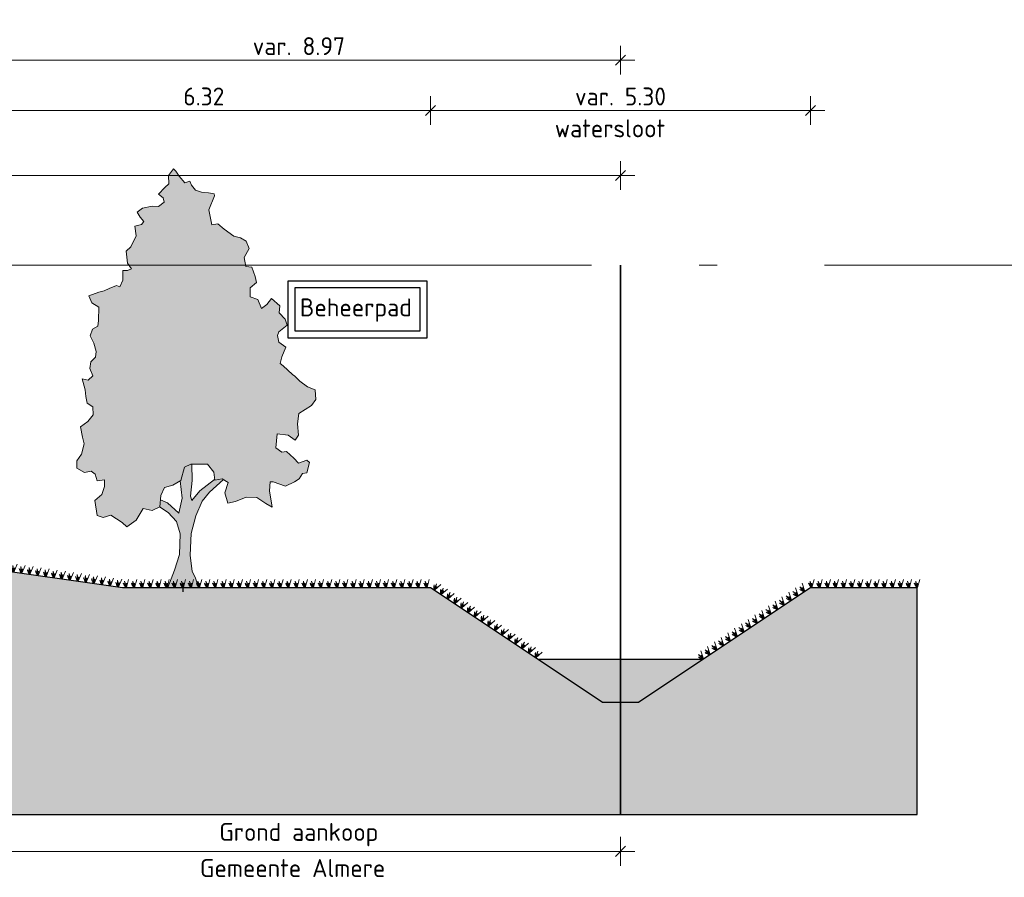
# Model space of a CAD drawing. Header units: metres. Extents: x 158819 to 159767, y 483764 to 484333.
# Tile 32 of 41: x 159358 to 159372, y 484028 to 484040. Entities that reach past the tile are written whole.
import ezdxf

# ---------------------------------------------------------------- set-up
doc = ezdxf.new("R2010")
doc.units = ezdxf.units.M
doc.linetypes.add('AL-NAP_LIJN', pattern=[15.25, 12, -1.5, 0.25, -1.5])
doc.layers.get('0').update_dxf_attribs({"lineweight": 25})
doc.layers.get('Defpoints').update_dxf_attribs({"lineweight": 25, "true_color": 0xff7fff})
for name, color, linetype, lineweight in [('N-WE-GR-BOOM-1e-A', 90, 'Continuous', 25), ('N-WE-GR-BOOM-1e-SD', 90, 'Continuous', 25), ('N-WE-VH-KANTVERHARDING-G', 7, 'Continuous', 25), ('N-XX-GW-WATERGANG_WATERLIJN-GD', 150, 'AL-WATERLIJN', 25), ('X-XX-AL-M', 7, 'Continuous', 18), ('X-XX-AL-NAP-G', 7, 'AL-NAP_LIJN', 18), ('X-XX-AL-PROFIELEN_NIEUWE-G', 7, 'Continuous', 35), ('X-XX-AL-T25', 7, 'Continuous', 25)]:
    doc.layers.add(name, color=color, linetype=linetype, lineweight=lineweight)
doc.layers.add('N-WE-GR-BOOM-S', color=7, linetype='Continuous', lineweight=40, true_color=0x009900)
doc.layers.add('N-WE-KG-GRENS_POLDERWEG-G', color=7, linetype='KG-PERCEEL', lineweight=35, true_color=0x0000e6)
doc.layers.add('N-WE-GR-WEGEN-A', color=7, linetype='Continuous', lineweight=40, true_color=0xffd6ad, transparency=0.4)
doc.styles.add('NLCS-ISO-M100-T25', font='NLCS-ISO.ttf')
doc.styles.get("Standard").update_dxf_attribs({"font": 'NLCS-ISO.ttf'})
doc.linetypes.add('AL-WATERLIJN', pattern='A,20,[32,NLCS.shx,S=1.5,R=0,X=0,Y=0],20', length=40)
doc.linetypes.add('KG-PERCEEL', pattern='A,5.5,-2,["P",Standard,S=1.8,R=0,X=-0.5,Y=-0.9],-2,5.5,-2,[5,NLCS.shx,S=0.75,R=0,X=0,Y=0],-2', length=19)
doc.dimstyles.new('NLCS-M100-T25-SCHRAP-X_L2_H1', dxfattribs={"dimscale": 0.1, "dimtxt": 2.5, "dimasz": 1.4, "dimexe": 2, "dimexo": 2, "dimgap": 0.7, "dimtad": 1, "dimzin": 0, "dimdsep": 46, "dimtxsty": 'NLCS-ISO-M100-T25', "dimblk": 'OBLIQUE', "dimcen": 0, "dimdle": 2, "dimclrd": 256, "dimclre": 256, "dimclrt": 256, "dimadec": 1, "dimazin": 0, "dimtfac": 1, "dimtofl": 0, "dimtmove": 1, "dimatfit": 0, "dimldrblk": 'OBLIQUE', "dimfxl": 2, "dimfxlon": 1, "dimtfill": 1, "dimtfillclr": 254, "dimtolj": 1, "dimtzin": 0, "dimlwd": 18, "dimlwe": 18, "dimarcsym": 0})

# ---------------------------------------------------------------- blocks, each defined once
blk = doc.blocks.new('_Oblique')
at = {"color": 0, "linetype": 'ByBlock', "lineweight": -2}
blk.add_line((-0.5, -0.5), (0.5, 0.5), dxfattribs=at)
blk = doc.blocks.new('*D128')
at = {"layer": 'Defpoints', "color": 0, "transparency": 16777216}
for p in [(159357.459, 484031.396), (159366.434, 484029.613), (159366.434, 484028.38)]:
    blk.add_point(p, dxfattribs=at)
at = {"layer": 'X-XX-AL-M', "linetype": 'Continuous', "lineweight": 18, "transparency": 16777216}
for p, q in [((159357.459, 484028.58), (159357.459, 484028.18)), ((159366.434, 484028.58), (159366.434, 484028.18)), ((159357.259, 484028.38), (159366.634, 484028.38))]:
    blk.add_line(p, q, dxfattribs=at)
at = {"layer": 'X-XX-AL-M', "lineweight": 18, "transparency": 16777216, "xscale": 0.14, "yscale": 0.14, "zscale": 0.14, "rotation": 180}
blk.add_blockref('_Oblique', (159357.459, 484028.38), dxfattribs=at)
at = {"layer": 'X-XX-AL-M', "lineweight": 18, "transparency": 16777216, "xscale": 0.14, "yscale": 0.14, "zscale": 0.14}
blk.add_blockref('_Oblique', (159366.434, 484028.38), dxfattribs=at)
at = {"layer": 'X-XX-AL-M', "transparency": 16777216, "insert": (159361.947, 484028.613), "char_height": 0.25, "attachment_point": 5, "style": 'NLCS-ISO-M100-T25', "bg_fill": 3, "box_fill_scale": 1.1, "bg_fill_color": 256, "bg_fill_true_color": 13158600, "bg_fill_transparency": 0}
blk.add_mtext('\\A1;Grond aankoop', dxfattribs=at)
blk = doc.blocks.new('*D129')
at = {"layer": 'Defpoints', "color": 0, "transparency": 16777216}
for p in [(159366.434, 484039.417), (159357.459, 484036.559), (159366.434, 484036.559)]:
    blk.add_point(p, dxfattribs=at)
at = {"layer": 'X-XX-AL-PROFIELEN_NIEUWE-G', "linetype": 'Continuous', "lineweight": 18, "transparency": 16777216}
for p, q in [((159357.459, 484039.217), (159357.459, 484039.617)), ((159366.434, 484039.217), (159366.434, 484039.617)), ((159357.259, 484039.417), (159366.634, 484039.417))]:
    blk.add_line(p, q, dxfattribs=at)
at = {"layer": 'X-XX-AL-PROFIELEN_NIEUWE-G', "lineweight": 18, "transparency": 16777216, "xscale": 0.14, "yscale": 0.14, "zscale": 0.14, "rotation": 180}
blk.add_blockref('_Oblique', (159357.459, 484039.417), dxfattribs=at)
at = {"layer": 'X-XX-AL-PROFIELEN_NIEUWE-G', "lineweight": 18, "transparency": 16777216, "xscale": 0.14, "yscale": 0.14, "zscale": 0.14}
blk.add_blockref('_Oblique', (159366.434, 484039.417), dxfattribs=at)
at = {"layer": 'X-XX-AL-PROFIELEN_NIEUWE-G', "transparency": 16777216, "insert": (159361.947, 484039.612), "char_height": 0.25, "attachment_point": 5, "style": 'NLCS-ISO-M100-T25', "bg_fill": 3, "box_fill_scale": 1.1, "bg_fill_color": 256, "bg_fill_true_color": 13158600, "bg_fill_transparency": 0}
blk.add_mtext('\\A1;var. 8.97', dxfattribs=at)
blk = doc.blocks.new('*D155')
at = {"layer": 'Defpoints', "color": 0, "transparency": 16777216}
for p in [(159369.084, 484038.715), (159363.784, 484032.059), (159369.084, 484032.059)]:
    blk.add_point(p, dxfattribs=at)
at = {"layer": 'X-XX-AL-M', "linetype": 'Continuous', "lineweight": 18, "transparency": 16777216}
for p, q in [((159363.784, 484038.515), (159363.784, 484038.915)), ((159369.084, 484038.515), (159369.084, 484038.915)), ((159363.584, 484038.715), (159369.284, 484038.715))]:
    blk.add_line(p, q, dxfattribs=at)
at = {"layer": 'X-XX-AL-M', "lineweight": 18, "transparency": 16777216, "xscale": 0.14, "yscale": 0.14, "zscale": 0.14, "rotation": 180}
blk.add_blockref('_Oblique', (159363.784, 484038.715), dxfattribs=at)
at = {"layer": 'X-XX-AL-M', "lineweight": 18, "transparency": 16777216, "xscale": 0.14, "yscale": 0.14, "zscale": 0.14}
blk.add_blockref('_Oblique', (159369.084, 484038.715), dxfattribs=at)
at = {"layer": 'X-XX-AL-M', "transparency": 16777216, "insert": (159366.434, 484038.91), "char_height": 0.25, "attachment_point": 5, "style": 'NLCS-ISO-M100-T25', "bg_fill": 3, "box_fill_scale": 1.1, "bg_fill_color": 256, "bg_fill_true_color": 13158600, "bg_fill_transparency": 0}
blk.add_mtext('\\A1;var. 5.30', dxfattribs=at)
blk = doc.blocks.new('*D156')
at = {"layer": 'Defpoints', "color": 0, "transparency": 16777216}
for p in [(159366.434, 484037.806), (159347.434, 484036.559), (159366.434, 484036.559)]:
    blk.add_point(p, dxfattribs=at)
at = {"layer": 'X-XX-AL-M', "linetype": 'Continuous', "lineweight": 18, "transparency": 16777216}
for p, q in [((159347.434, 484037.606), (159347.434, 484038.006)), ((159366.434, 484037.606), (159366.434, 484038.006)), ((159347.234, 484037.806), (159366.634, 484037.806))]:
    blk.add_line(p, q, dxfattribs=at)
at = {"layer": 'X-XX-AL-M', "lineweight": 18, "transparency": 16777216, "xscale": 0.14, "yscale": 0.14, "zscale": 0.14, "rotation": 180}
blk.add_blockref('_Oblique', (159347.434, 484037.806), dxfattribs=at)
at = {"layer": 'X-XX-AL-M', "lineweight": 18, "transparency": 16777216, "xscale": 0.14, "yscale": 0.14, "zscale": 0.14}
blk.add_blockref('_Oblique', (159366.434, 484037.806), dxfattribs=at)
at = {"layer": 'X-XX-AL-M', "transparency": 16777216, "insert": (159356.934, 484038.001), "char_height": 0.25, "attachment_point": 5, "style": 'NLCS-ISO-M100-T25', "bg_fill": 3, "box_fill_scale": 1.1, "bg_fill_color": 256, "bg_fill_true_color": 13158600, "bg_fill_transparency": 0}
blk.add_mtext('\\A1;19.00', dxfattribs=at)
blk = doc.blocks.new('SGR-BOOM_S01_V_ZIJ-D')
at = {"layer": 'N-WE-GR-BOOM-1e-A', "transparency": 33554585}
h = blk.add_hatch(color=256, dxfattribs=at)
h.dxf.hatch_style = 1
h.set_gradient(color1=(254, 204, 102), color2=(108, 181, 90), tint=1, name='CYLINDER')
h.paths.add_polyline_path([(-1.056, 11.496), (-0.874, 11.68), (-0.792, 11.622), (-0.684, 11.475), (-0.477, 11.294), (-0.312, 11.337), (-0.253, 11.231), (-0.105, 11.091), (0.102, 11.028), (0.349, 11.012), (0.538, 10.99), (0.556, 10.931), (0.353, 10.535), (0.462, 10.124), (0.668, 10.149), (0.893, 10.004), (1.224, 9.8), (1.454, 9.761), (1.661, 9.663), (1.763, 9.457), (1.582, 9.209), (1.643, 8.962), (1.849, 8.94), (1.975, 8.676), (2.018, 8.511), (1.795, 8.362), (1.797, 8.115), (2.062, 8.035), (2.188, 7.789), (2.376, 7.896), (2.539, 8.062), (2.829, 7.858), (2.807, 7.67), (3.015, 7.489), (3.081, 7.325), (2.794, 7.134), (2.753, 7.034), (2.796, 6.845), (3.044, 6.706), (2.899, 6.434), (2.842, 6.251), (2.942, 6.187), (3.274, 5.943), (3.357, 5.902), (3.523, 5.762), (3.795, 5.599), (4.06, 5.519), (4.086, 5.248), (3.94, 5.082), (3.489, 4.855), (3.45, 4.566), (3.476, 4.254), (3.371, 4.112), (3.122, 4.252), (2.734, 4.29), (2.695, 3.901), (2.902, 3.779), (3.067, 3.798), (3.316, 3.611), (3.482, 3.471), (3.77, 3.556), (3.87, 3.492), (3.772, 3.203), (3.625, 3.184), (3.503, 3.036), (3.339, 2.952), (3.033, 2.826), (2.597, 2.946), (2.497, 2.946), (2.475, 2.698), (2.561, 2.246), (2.337, 2.35), (2.023, 2.512), (1.652, 2.527), (1.282, 2.4), (1.018, 2.357), (0.91, 2.645), (1.031, 2.934), (0.824, 3.038), (0.559, 2.995), (0.534, 3.219), (0.303, 3.447), (-0.274, 3.442), (-0.497, 3.358), (-0.618, 2.986), (-0.906, 2.86), (-1.193, 2.793), (-1.315, 2.568), (-1.354, 2.256), (-1.624, 2.154), (-1.931, 2.21), (-2.175, 1.879), (-2.504, 1.694), (-2.669, 1.816), (-3.066, 2.019), (-3.33, 1.952), (-3.536, 2.015), (-3.622, 2.427), (-3.376, 2.593), (-3.278, 2.818), (-3.279, 3.006), (-3.544, 2.981), (-3.61, 3.169), (-3.752, 3.25), (-3.981, 3.207), (-4.247, 3.328), (-4.249, 3.535), (-4.086, 3.724), (-3.988, 4.013), (-4.048, 4.195), (-4.115, 4.483), (-3.869, 4.633), (-3.682, 4.817), (-3.684, 5.046), (-3.891, 5.145), (-3.933, 5.333), (-3.958, 5.515), (-4.061, 5.826), (-3.854, 5.787), (-3.691, 5.912), (-3.798, 6.117), (-3.758, 6.3), (-3.595, 6.425), (-3.572, 6.59), (-3.657, 6.818), (-3.782, 7.024), (-3.701, 7.207), (-3.519, 7.291), (-3.497, 7.456), (-3.482, 7.827), (-3.73, 7.948), (-3.832, 8.136), (-3.485, 8.239), (-3.297, 8.281), (-3.115, 8.348), (-2.868, 8.432), (-2.745, 8.392), (-2.64, 8.575), (-2.642, 8.846), (-2.477, 8.847), (-2.336, 8.889), (-2.479, 9.053), (-2.523, 9.383), (-2.359, 9.507), (-2.179, 9.815), (-2.222, 10.085), (-1.993, 10.128), (-1.911, 10.212), (-2.036, 10.334), (-2.143, 10.475), (-1.955, 10.582), (-1.626, 10.644), (-1.402, 10.628), (-1.197, 10.753), (-1.239, 10.876), (-1.405, 10.975), (-1.177, 11.165), (-1.036, 11.266)])
h = blk.add_hatch(color=256, dxfattribs=at)
h.dxf.hatch_style = 1
h.set_gradient(color1=(99, 100, 102), color2=(88, 186, 72), tint=1, name='INVCURVED')
h.paths.add_polyline_path([(-0.098, 2.001), (0.128, 2.415), (0.374, 2.664), (0.861, 3.02), (0.824, 3.038), (0.559, 2.995), (0.557, 3.016), (0.044, 2.703), (-0.243, 2.43), (-0.285, 2.553), (-0.229, 2.989), (-0.233, 3.442), (-0.274, 3.442), (-0.497, 3.358), (-0.618, 2.986), (-0.646, 2.974), (-0.573, 2.492), (-0.693, 2.079), (-1.09, 2.364), (-1.33, 2.45), (-1.356, 2.244), (-1.064, 2.093), (-0.774, 1.848), (-0.648, 1.502), (-0.667, 0.925), (-0.846, 0.488), (-1.08, 0), (0, 0), (-0.126, 0.287), (-0.227, 0.452), (-0.296, 0.904), (-0.259, 1.505)])
at = {"lineweight": 0}
for p, q in [((-0.233, 3.442), (-0.229, 2.989)), ((-0.573, 2.492), (-0.646, 2.974)), ((-0.229, 2.989), (-0.285, 2.553)), ((0.044, 2.703), (0.557, 3.016)), ((0.861, 3.02), (0.374, 2.664)), ((-0.693, 2.079), (-0.573, 2.492)), ((-0.285, 2.553), (-0.243, 2.43)), ((-0.243, 2.43), (0.044, 2.703)), ((0.374, 2.664), (0.128, 2.415)), ((-1.368, 2.251), (-1.064, 2.093)), ((-1.33, 2.45), (-1.09, 2.364)), ((-1.09, 2.364), (-0.693, 2.079)), ((0.128, 2.415), (-0.098, 2.001)), ((-1.064, 2.093), (-0.774, 1.848)), ((-0.098, 2.001), (-0.259, 1.505)), ((-0.774, 1.848), (-0.648, 1.502)), ((-0.648, 1.502), (-0.667, 0.925)), ((-0.259, 1.505), (-0.296, 0.904)), ((-0.667, 0.925), (-0.846, 0.488)), ((-0.296, 0.904), (-0.227, 0.452)), ((-0.846, 0.488), (-1.08, 0)), ((-0.227, 0.452), (-0.126, 0.287)), ((-0.126, 0.287), (0, 0)), ((-1.08, 0), (0, 0))]:
    blk.add_line(p, q, dxfattribs=at)
at = {"lineweight": 0, "flags": 128}
blk.add_lwpolyline([(-1.056, 11.496), (-0.874, 11.68), (-0.792, 11.622), (-0.684, 11.475), (-0.477, 11.294), (-0.312, 11.337), (-0.253, 11.231), (-0.105, 11.091), (0.102, 11.028), (0.349, 11.012), (0.538, 10.99), (0.556, 10.931), (0.353, 10.535), (0.462, 10.124), (0.668, 10.149), (0.893, 10.004), (1.224, 9.8), (1.454, 9.761), (1.661, 9.663), (1.763, 9.457), (1.582, 9.209), (1.643, 8.962), (1.849, 8.94), (1.975, 8.676), (2.018, 8.511), (1.795, 8.362), (1.797, 8.115), (2.062, 8.035), (2.188, 7.789), (2.376, 7.896), (2.539, 8.062), (2.829, 7.858), (2.807, 7.67), (3.015, 7.489), (3.081, 7.325), (2.794, 7.134), (2.753, 7.034), (2.796, 6.845), (3.044, 6.706), (2.899, 6.434), (2.842, 6.251), (2.942, 6.187), (3.274, 5.943), (3.357, 5.902), (3.523, 5.762), (3.795, 5.599), (4.06, 5.519), (4.086, 5.248), (3.94, 5.082), (3.489, 4.855), (3.45, 4.566), (3.476, 4.254), (3.371, 4.112), (3.122, 4.252), (2.734, 4.29), (2.695, 3.901), (2.902, 3.779), (3.067, 3.798), (3.316, 3.611), (3.482, 3.471), (3.77, 3.556), (3.87, 3.492), (3.772, 3.203), (3.625, 3.184), (3.503, 3.036), (3.339, 2.952), (3.033, 2.826), (2.597, 2.946), (2.497, 2.946), (2.475, 2.698), (2.561, 2.246), (2.337, 2.35), (2.023, 2.512), (1.652, 2.527), (1.282, 2.4), (1.018, 2.357), (0.91, 2.645), (1.031, 2.934), (0.824, 3.038), (0.559, 2.995), (0.534, 3.219), (0.303, 3.447), (-0.274, 3.442), (-0.497, 3.358), (-0.618, 2.986), (-0.906, 2.86), (-1.193, 2.793), (-1.315, 2.568), (-1.354, 2.256), (-1.624, 2.154), (-1.931, 2.21), (-2.175, 1.879), (-2.504, 1.694), (-2.669, 1.816), (-3.066, 2.019), (-3.33, 1.952), (-3.536, 2.015), (-3.622, 2.427), (-3.376, 2.593), (-3.278, 2.818), (-3.279, 3.006), (-3.544, 2.981), (-3.61, 3.169), (-3.752, 3.25), (-3.981, 3.207), (-4.247, 3.328), (-4.249, 3.535), (-4.086, 3.724), (-3.988, 4.013), (-4.048, 4.195), (-4.115, 4.483), (-3.869, 4.633), (-3.682, 4.817), (-3.684, 5.046), (-3.891, 5.145), (-3.933, 5.333), (-3.958, 5.515), (-4.061, 5.826), (-3.854, 5.787), (-3.691, 5.912), (-3.798, 6.117), (-3.758, 6.3), (-3.595, 6.425), (-3.572, 6.59), (-3.657, 6.818), (-3.782, 7.024), (-3.701, 7.207), (-3.519, 7.291), (-3.497, 7.456), (-3.482, 7.827), (-3.73, 7.948), (-3.832, 8.136), (-3.485, 8.239), (-3.297, 8.281), (-3.115, 8.348), (-2.868, 8.432), (-2.745, 8.392), (-2.64, 8.575), (-2.642, 8.846), (-2.477, 8.847), (-2.336, 8.889), (-2.479, 9.053), (-2.523, 9.383), (-2.359, 9.507), (-2.179, 9.815), (-2.222, 10.085), (-1.993, 10.128), (-1.911, 10.212), (-2.036, 10.334), (-2.143, 10.475), (-1.955, 10.582), (-1.626, 10.644), (-1.402, 10.628), (-1.197, 10.753), (-1.239, 10.876), (-1.405, 10.975), (-1.177, 11.165), (-1.036, 11.266)], close=True, dxfattribs=at)
at = {"layer": 'Defpoints'}
blk.add_line((-0.54, -0.119), (-0.54, 0.13), dxfattribs=at)
blk = doc.blocks.new('Gras-01')
at = {"layer": 'N-WE-GR-BOOM-S', "color": 85, "lineweight": 9, "true_color": 0x58ba48}
for p, q in [((0, 0), (0.004, 0.063)), ((0.003, 0), (0.034, 0.114))]:
    blk.add_line(p, q, dxfattribs=at)
at = {"layer": 'N-WE-GR-BOOM-S', "color": 85, "lineweight": 9, "true_color": 0x58ba48, "flags": 128}
for points in [[(-0.042, 0.06, 0.10285), (-0.006, 0)], [(-0.042, 0.06, -0.10285), (-0.006, 0)], [(-0.002, 0, -0.071887), (-0.022, 0.092)], [(-0.002, 0, 0.071887), (-0.022, 0.092)]]:
    blk.add_lwpolyline(points, format="xyb", dxfattribs=at)
blk = doc.blocks.new('*U281')
at = {"layer": 'N-WE-VH-KANTVERHARDING-G', "rotation": 0.7123665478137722}
blk.add_blockref('Gras-01', (0.043, 0), dxfattribs=at)
blk = doc.blocks.new('*U282')
at = {"layer": 'N-WE-VH-KANTVERHARDING-G', "color": 0, "linetype": 'ByBlock', "lineweight": -2, "transparency": 16777216}
for p, rotation in [((159349.559, 484032.759), 359.2876334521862), ((159349.673, 484032.758), 359.2876334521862), ((159349.786, 484032.757), 359.2876334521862), ((159349.899, 484032.755), 359.2876334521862), ((159350.013, 484032.754), 359.2876334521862), ((159350.126, 484032.752), 359.2876334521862), ((159350.239, 484032.751), 359.2876334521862), ((159350.352, 484032.749), 359.2876334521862), ((159350.466, 484032.748), 359.2876334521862), ((159350.579, 484032.747), 359.2876334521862), ((159350.692, 484032.745), 359.2876334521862), ((159350.806, 484032.744), 359.2876334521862), ((159350.919, 484032.742), 359.2876334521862), ((159351.032, 484032.741), 359.2876334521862), ((159351.146, 484032.74), 359.2876334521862), ((159351.259, 484032.738), 359.2876334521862), ((159351.372, 484032.735), 356.3502545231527), ((159351.485, 484032.728), 356.3502545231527), ((159351.598, 484032.721), 356.3502545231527), ((159351.711, 484032.714), 356.3502545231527), ((159351.824, 484032.707), 356.3502545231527), ((159351.938, 484032.699), 356.3502545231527), ((159352.051, 484032.692), 356.3502545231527), ((159352.164, 484032.685), 356.3502545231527), ((159352.277, 484032.678), 356.3502545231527), ((159352.39, 484032.67), 356.3502545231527), ((159352.503, 484032.663), 356.3502545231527), ((159352.616, 484032.656), 356.3502545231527), ((159352.729, 484032.649), 356.3502545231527), ((159352.842, 484032.642), 356.3502545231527), ((159352.955, 484032.634), 356.3502545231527), ((159353.068, 484032.627), 356.3502545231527), ((159353.181, 484032.62), 356.3502545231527), ((159353.295, 484032.613), 356.3502545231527), ((159353.408, 484032.606), 356.3502545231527), ((159353.521, 484032.598), 356.3502545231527), ((159353.634, 484032.591), 356.3502545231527), ((159353.747, 484032.584), 356.3502545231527), ((159353.86, 484032.577), 356.3502545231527), ((159353.973, 484032.569), 356.3502545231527), ((159354.086, 484032.562), 356.3502545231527), ((159354.199, 484032.555), 356.3502545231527), ((159354.312, 484032.548), 356.3502545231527), ((159354.425, 484032.541), 356.3502545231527), ((159354.538, 484032.533), 356.3502545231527), ((159354.652, 484032.526), 356.3502545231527), ((159354.765, 484032.519), 356.3502545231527), ((159354.878, 484032.512), 356.3502545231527), ((159354.991, 484032.505), 356.3502545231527), ((159355.104, 484032.497), 356.3502545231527), ((159355.217, 484032.49), 356.3502545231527), ((159355.33, 484032.483), 356.3502545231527), ((159355.443, 484032.476), 356.3502545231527), ((159355.556, 484032.468), 356.3502545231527), ((159355.669, 484032.461), 356.3502545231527), ((159355.782, 484032.454), 356.3502545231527), ((159355.895, 484032.447), 356.3502545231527), ((159356.009, 484032.44), 356.3502545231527), ((159356.122, 484032.432), 356.3502545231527), ((159356.235, 484032.425), 356.3502545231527), ((159356.348, 484032.418), 356.3502545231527), ((159356.461, 484032.411), 356.3502545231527), ((159356.574, 484032.404), 356.3502545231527), ((159356.687, 484032.396), 356.3502545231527), ((159356.8, 484032.389), 356.3502545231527), ((159356.913, 484032.382), 356.3502545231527), ((159357.026, 484032.375), 356.3502545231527), ((159357.139, 484032.367), 356.3502545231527), ((159357.252, 484032.36), 356.3502545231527), ((159357.366, 484032.353), 356.3502545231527), ((159357.478, 484032.344), 351.9272832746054), ((159357.591, 484032.328), 351.9272832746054), ((159357.703, 484032.313), 351.9272832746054), ((159357.815, 484032.297), 351.9272832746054), ((159357.927, 484032.281), 351.9272832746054), ((159358.039, 484032.265), 351.9272832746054), ((159358.152, 484032.249), 351.9272832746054), ((159358.264, 484032.233), 351.9272832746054), ((159358.376, 484032.217), 351.9272832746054), ((159358.488, 484032.201), 351.9272832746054), ((159358.6, 484032.185), 351.9272832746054), ((159358.713, 484032.169), 351.9272832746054), ((159358.825, 484032.153), 351.9272832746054), ((159358.937, 484032.138), 351.9272832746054), ((159359.049, 484032.122), 351.9272832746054), ((159359.161, 484032.106), 351.9272832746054), ((159359.273, 484032.09), 351.9272832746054), ((159359.386, 484032.074), 351.9272832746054), ((159363.801, 484032.048), 326.3099324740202), ((159363.895, 484031.986), 326.3099324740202), ((159363.989, 484031.923), 326.3099324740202), ((159364.083, 484031.86), 326.3099324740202), ((159364.178, 484031.797), 326.3099324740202), ((159364.272, 484031.734), 326.3099324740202), ((159364.366, 484031.671), 326.3099324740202), ((159364.461, 484031.609), 326.3099324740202), ((159364.555, 484031.546), 326.3099324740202), ((159364.649, 484031.483), 326.3099324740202), ((159364.743, 484031.42), 326.3099324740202), ((159364.838, 484031.357), 326.3099324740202), ((159364.932, 484031.294), 326.3099324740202), ((159365.026, 484031.231), 326.3099324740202), ((159365.121, 484031.169), 326.3099324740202), ((159365.215, 484031.106), 326.3099324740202)]:
    blk.add_blockref('*U281', p, dxfattribs=dict(at, rotation=rotation))
for p in [(159359.498, 484032.059), (159359.611, 484032.059), (159359.725, 484032.059), (159359.838, 484032.059), (159359.951, 484032.059), (159360.065, 484032.059), (159360.178, 484032.059), (159360.291, 484032.059), (159360.404, 484032.059), (159360.518, 484032.059), (159360.631, 484032.059), (159360.744, 484032.059), (159360.858, 484032.059), (159360.971, 484032.059), (159361.084, 484032.059), (159361.198, 484032.059), (159361.311, 484032.059), (159361.424, 484032.059), (159361.538, 484032.059), (159361.651, 484032.059), (159361.764, 484032.059), (159361.878, 484032.059), (159361.991, 484032.059), (159362.104, 484032.059), (159362.217, 484032.059), (159362.331, 484032.059), (159362.444, 484032.059), (159362.557, 484032.059), (159362.671, 484032.059), (159362.784, 484032.059), (159362.897, 484032.059), (159363.011, 484032.059), (159363.124, 484032.059), (159363.237, 484032.059), (159363.351, 484032.059), (159363.464, 484032.059), (159363.577, 484032.059), (159363.691, 484032.059)]:
    blk.add_blockref('*U281', p, dxfattribs=at)
blk = doc.blocks.new('*U283')
at = {"layer": 'N-WE-VH-KANTVERHARDING-G', "rotation": 180}
blk.add_blockref('Gras-01', (-0.002, 0), dxfattribs=at)
blk = doc.blocks.new('*U284')
at = {"layer": 'N-WE-VH-KANTVERHARDING-G', "color": 0, "linetype": 'ByBlock', "lineweight": -2, "transparency": 16777216}
for p, rotation in [((159369.002, 484032.004), 213.6900675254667), ((159369.098, 484032.059), 180), ((159369.212, 484032.059), 180), ((159369.325, 484032.059), 180), ((159369.438, 484032.059), 180), ((159369.552, 484032.059), 180), ((159369.665, 484032.059), 180), ((159369.778, 484032.059), 180), ((159369.892, 484032.059), 180), ((159370.005, 484032.059), 180), ((159370.118, 484032.059), 180), ((159370.232, 484032.059), 180), ((159370.345, 484032.059), 180), ((159370.458, 484032.059), 180), ((159370.571, 484032.059), 180), ((159368.813, 484031.879), 213.6900675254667), ((159368.907, 484031.941), 213.6900675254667), ((159368.625, 484031.753), 213.6900675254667), ((159368.719, 484031.816), 213.6900675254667), ((159368.436, 484031.627), 213.6900675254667), ((159368.53, 484031.69), 213.6900675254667), ((159368.247, 484031.501), 213.6900675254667), ((159368.342, 484031.564), 213.6900675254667), ((159368.059, 484031.376), 213.6900675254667), ((159368.153, 484031.439), 213.6900675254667), ((159367.776, 484031.187), 213.6900675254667), ((159367.87, 484031.25), 213.6900675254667), ((159367.965, 484031.313), 213.6900675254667), ((159367.588, 484031.061), 213.6900675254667), ((159367.682, 484031.124), 213.6900675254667)]:
    blk.add_blockref('*U283', p, dxfattribs=dict(at, rotation=rotation))
blk = doc.blocks.new('*D286')
at = {"layer": 'Defpoints', "color": 0, "transparency": 16777216}
for p in [(159357.459, 484038.715), (159357.459, 484036.559), (159363.784, 484032.059)]:
    blk.add_point(p, dxfattribs=at)
at = {"layer": 'X-XX-AL-M', "linetype": 'Continuous', "lineweight": 18, "transparency": 16777216}
for p, q in [((159357.459, 484038.515), (159357.459, 484038.915)), ((159363.784, 484038.515), (159363.784, 484038.915)), ((159363.984, 484038.715), (159357.259, 484038.715))]:
    blk.add_line(p, q, dxfattribs=at)
at = {"layer": 'X-XX-AL-M', "lineweight": 18, "transparency": 16777216, "xscale": 0.14, "yscale": 0.14, "zscale": 0.14, "rotation": 180}
blk.add_blockref('_Oblique', (159357.459, 484038.715), dxfattribs=at)
at = {"layer": 'X-XX-AL-M', "lineweight": 18, "transparency": 16777216, "xscale": 0.14, "yscale": 0.14, "zscale": 0.14}
blk.add_blockref('_Oblique', (159363.784, 484038.715), dxfattribs=at)
at = {"layer": 'X-XX-AL-M', "transparency": 16777216, "insert": (159360.622, 484038.91), "char_height": 0.25, "attachment_point": 5, "style": 'NLCS-ISO-M100-T25', "bg_fill": 3, "box_fill_scale": 1.1, "bg_fill_color": 256, "bg_fill_true_color": 13158600, "bg_fill_transparency": 0}
blk.add_mtext('\\A1;6.32', dxfattribs=at)

msp = doc.modelspace()

# ---------------------------------------------------------------- hatches: boundary and pattern name
at = {"layer": 'N-WE-GR-WEGEN-A', "true_color": 0xf8991e, "transparency": 33554534}
h = msp.add_hatch(color=30, dxfattribs=at)
h.dxf.hatch_style = 1
h.set_gradient(color1=(248, 153, 30), color2=(241, 235, 31), name='INVCURVED')
h.paths.add_polyline_path([(159349.859, 484032.327), (159350.159, 484032.327), (159350.159, 484031.327), (159344.709, 484031.327), (159344.709, 484032.327), (159345.009, 484032.327), (159345.009, 484032.627), (159345.309, 484032.627), (159345.309, 484032.759), (159342.745, 484032.665), (159339.76, 484032.619), (159335.309, 484032.628), (159330.035, 484032.529), (159330.035, 484028.896), (159370.571, 484028.896), (159370.571, 484032.059), (159369.084, 484032.059), (159367.584, 484031.059), (159366.684, 484030.459), (159366.184, 484030.459), (159365.284, 484031.059), (159363.784, 484032.059), (159359.488, 484032.059), (159357.459, 484032.347), (159351.344, 484032.737), (159349.559, 484032.759), (159349.559, 484032.627), (159349.859, 484032.627)])
at = {"layer": 'N-XX-GW-WATERGANG_WATERLIJN-GD', "linetype": 'ByBlock', "ltscale": 0.3}
h = msp.add_hatch(color=256, dxfattribs=at)
h.dxf.hatch_style = 1
h.set_gradient(color1=(122, 175, 223), centered=1, tint=0.043103, name='CURVED')
h.paths.add_polyline_path([(159367.579, 484031.059), (159365.27, 484031.059), (159366.184, 484030.459), (159366.684, 484030.459)])

# ---------------------------------------------------------------- linework, layer by layer
at = {"layer": 'N-WE-KG-GRENS_POLDERWEG-G'}
msp.add_line((159366.434, 484036.559), (159366.434, 484028.896), dxfattribs=at)
at = {"layer": 'N-WE-VH-KANTVERHARDING-G', "flags": 128}
for points in [[(159349.559, 484032.759), (159351.344, 484032.737), (159357.459, 484032.347), (159359.488, 484032.059), (159363.784, 484032.059), (159365.284, 484031.059)], [(159367.584, 484031.059), (159369.084, 484032.059), (159370.571, 484032.059)], [(159365.284, 484031.059), (159366.184, 484030.459), (159366.684, 484030.459), (159367.584, 484031.059)]]:
    msp.add_lwpolyline(points, dxfattribs=at)
at = {"layer": 'X-XX-AL-NAP-G'}
for p, q in [((159003.28, 484036.559), (159511.076, 484036.559)), ((159329.996, 484036.559), (159362.049, 484036.559))]:
    msp.add_line(p, q, dxfattribs=at)

# ---------------------------------------------------------------- block references
at = {"layer": 'N-WE-GR-BOOM-1e-SD', "xscale": 0.4, "yscale": 0.5, "zscale": 0.5}
msp.add_blockref('SGR-BOOM_S01_V_ZIJ-D', (159360.55, 484032.059), dxfattribs=at)

# ---------------------------------------------------------------- texts
at = {"layer": 'X-XX-AL-M', "style": 'NLCS-ISO-M100-T25'}
msp.add_text('Gemeente Almere', height=0.25, dxfattribs=at).set_placement((159360.568, 484028.022))
at = {"layer": 'X-XX-AL-PROFIELEN_NIEUWE-G', "style": 'NLCS-ISO-M100-T25'}
msp.add_text('watersloot', height=0.25, dxfattribs=at).set_placement((159365.517, 484038.34))

# ---------------------------------------------------------------- next in the draw order: dimensions: what is measured, and where the dimension line sits
at = {"layer": 'X-XX-AL-M'}
dim = msp.add_linear_dim(base=(159366.434, 484028.38), p1=(159357.459, 484031.396), p2=(159366.434, 484029.613), text='Grond aankoop', dimstyle='NLCS-M100-T25-SCHRAP-X_L2_H1', dxfattribs=at)
dim.commit()
dim.dimension.update_dxf_attribs({"geometry": '*D128', "text_midpoint": (159361.947, 484028.613)})
at = {"layer": 'X-XX-AL-PROFIELEN_NIEUWE-G'}
dim = msp.add_linear_dim(base=(159366.43428, 484039.41653), p1=(159357.45932, 484036.55935), p2=(159366.43428, 484036.55935), text='var. <>', dimstyle='NLCS-M100-T25-SCHRAP-X_L2_H1', dxfattribs=at)
dim.commit()
dim.dimension.update_dxf_attribs({"geometry": '*D129', "text_midpoint": (159361.9468, 484039.61153)})

# ---------------------------------------------------------------- next in the draw order: linework, layer by layer
at = {"layer": 'N-WE-VH-KANTVERHARDING-G', "flags": 128}
msp.add_lwpolyline([(159366.184, 484030.459), (159366.684, 484030.459)], dxfattribs=at)
at = {"layer": 'N-XX-GW-WATERGANG_WATERLIJN-GD', "ltscale": 0.3}
msp.add_line((159365.284, 484031.059), (159367.584, 484031.059), dxfattribs=at)

# ---------------------------------------------------------------- next in the draw order: dimensions: what is measured, and where the dimension line sits
at = {"layer": 'X-XX-AL-M'}
dim = msp.add_linear_dim(base=(159369.084, 484038.715), p1=(159363.784, 484032.059), p2=(159369.084, 484032.059), text='var. <>', dimstyle='NLCS-M100-T25-SCHRAP-X_L2_H1', dxfattribs=at)
dim.commit()
dim.dimension.update_dxf_attribs({"geometry": '*D155', "text_midpoint": (159366.434, 484038.91)})

# ---------------------------------------------------------------- next in the draw order: linework, layer by layer
at = {"layer": 'Defpoints', "flags": 128}
msp.add_lwpolyline([(159330.035, 484032.529), (159330.035, 484028.896), (159370.571, 484028.896), (159370.571, 484032.059)], dxfattribs=at)
at = {"layer": 'X-XX-AL-T25'}
for points in [[(159361.799, 484036.34), (159363.734, 484036.34), (159363.734, 484035.538), (159361.799, 484035.538)], [(159361.896, 484036.243), (159363.637, 484036.243), (159363.637, 484035.635), (159361.896, 484035.635)]]:
    msp.add_lwpolyline(points, close=True, dxfattribs=at)

# ---------------------------------------------------------------- next in the draw order: block references
at = {"layer": 'N-WE-VH-KANTVERHARDING-G'}
for name in ['*U282', '*U284']:
    msp.add_blockref(name, (0, 0), dxfattribs=at)

# ---------------------------------------------------------------- next in the draw order: texts
at = {"layer": 'X-XX-AL-T25', "style": 'NLCS-ISO-M100-T25'}
msp.add_text('Beheerpad', height=0.25, dxfattribs=at).set_placement((159361.961, 484035.843))

# ---------------------------------------------------------------- next in the draw order: dimensions: what is measured, and where the dimension line sits
at = {"layer": 'X-XX-AL-M'}
dim = msp.add_linear_dim(base=(159366.434, 484037.806), p1=(159347.434, 484036.559), p2=(159366.434, 484036.559), dimstyle='NLCS-M100-T25-SCHRAP-X_L2_H1', dxfattribs=at)
dim.commit()
dim.dimension.update_dxf_attribs({"geometry": '*D156', "text_midpoint": (159356.934, 484038.001)})

# ---------------------------------------------------------------- next in the draw order: dimensions: what is measured, and where the dimension line sits
dim = msp.add_linear_dim(base=(159357.45932, 484038.71504), p1=(159363.78428, 484032.05935), p2=(159357.45932, 484036.55935), dimstyle='NLCS-M100-T25-SCHRAP-X_L2_H1', dxfattribs=at)
dim.commit()
dim.dimension.update_dxf_attribs({"geometry": '*D286', "text_midpoint": (159360.6218, 484038.91004)})

doc.saveas('drawing.dxf')
